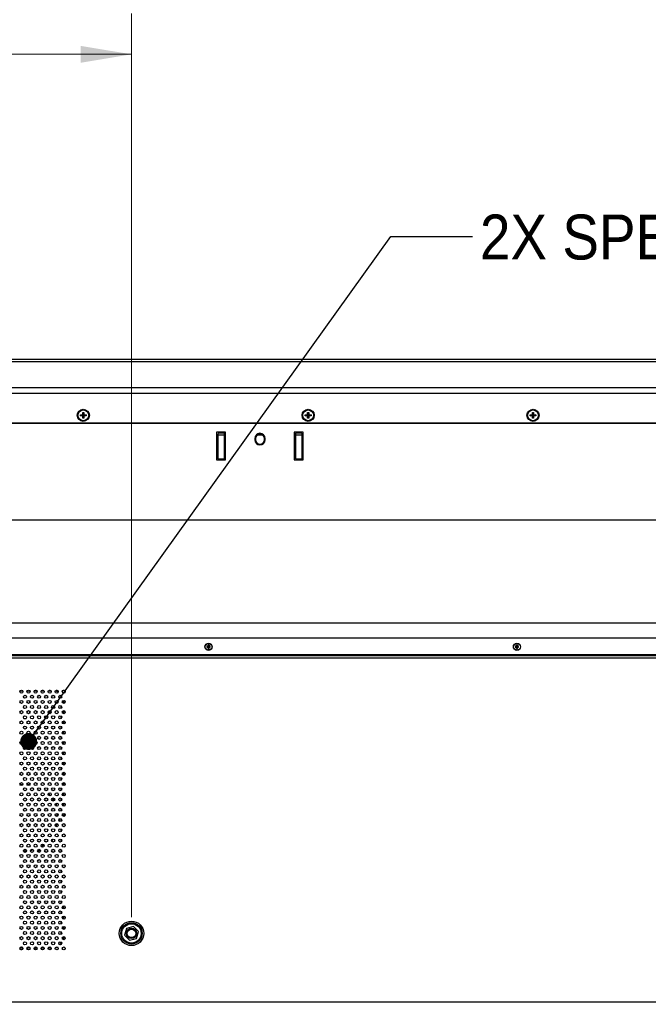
# Model space of a CAD drawing. Header units: millimetres. Extents: x 0 to 844, y -2 to 552.
# Tile 64 of 151: x 694 to 743, y 255 to 331. Entities that reach past the tile are written whole.
import ezdxf

# ---------------------------------------------------------------- set-up
doc = ezdxf.new("R2010")
doc.units = ezdxf.units.MM
doc.styles.add('SLDTEXTSTYLE0', font='GOTHIC.TTF', dxfattribs={"width": 0.913})
doc.styles.get("Standard").update_dxf_attribs({"font": 'GOTHIC.TTF'})
doc.dimstyles.new('SLDDIMSTYLE5', dxfattribs={"dimtxt": 3.5, "dimasz": 3.9624, "dimexe": 0, "dimexo": 0.0625, "dimgap": 0.875, "dimtad": 0, "dimtih": 1, "dimtoh": 1, "dimdec": 1, "dimlfac": 10, "dimrnd": 1e-09, "dimzin": 12, "dimdsep": 46, "dimtxsty": 'SLDTEXTSTYLE0', "dimsah": 1, "dimcen": 0.09, "dimadec": 0, "dimazin": 3, "dimtfac": 1, "dimtdec": 1, "dimtofl": 0, "dimtmove": 0, "dimatfit": 3, "dimfxl": 1, "dimfrac": 2, "dimtolj": 1, "dimtzin": 12, "dimarcsym": 0})
doc.dimstyles.new('SLDDIMSTYLE6', dxfattribs={"dimtxt": 3.5, "dimasz": 3.9624, "dimexe": 0, "dimexo": 0.0625, "dimgap": 0.875, "dimtad": 0, "dimtih": 1, "dimtoh": 1, "dimdec": 1, "dimlfac": 10, "dimrnd": 1e-09, "dimzin": 4, "dimdsep": 46, "dimtxsty": 'SLDTEXTSTYLE0', "dimsah": 1, "dimcen": 0.09, "dimadec": 0, "dimazin": 1, "dimtfac": 1, "dimtdec": 1, "dimtofl": 0, "dimtmove": 0, "dimatfit": 3, "dimfxl": 1, "dimfrac": 2, "dimtolj": 1, "dimtzin": 12, "dimarcsym": 0})
doc.dimstyles.new('SLDDIMSTYLE7', dxfattribs={"dimtxt": 0.18, "dimasz": 1.3208, "dimexe": 0, "dimexo": 0.0625, "dimgap": 0, "dimtad": 0, "dimtih": 1, "dimtoh": 1, "dimdec": 0, "dimrnd": 1e-09, "dimzin": 0, "dimdsep": 46, "dimtxsty": 'STANDARD', "dimblk1": 'DOT', "dimblk2": 'DOT', "dimsah": 1, "dimcen": 0.09, "dimadec": 0, "dimazin": 0, "dimtfac": 1.3208, "dimtdec": 0, "dimtofl": 0, "dimtmove": 0, "dimatfit": 3, "dimldrblk": 'DOT', "dimfxl": 1, "dimfrac": 2, "dimtolj": 1, "dimtzin": 0, "dimarcsym": 0})

# ---------------------------------------------------------------- blocks, each defined once
blk = doc.blocks.new('_D_13')
at = {"color": 7, "linetype": 'Continuous', "lineweight": 0}
for p, q in [((756.046, 253.659), (756.046, 152.329)), ((709.932, 160.545), (708.865, 160.545)), ((708.865, 160.545), (708.865, 154.989)), ((721.569, 160.545), (722.636, 160.545)), ((722.636, 160.545), (722.636, 154.989)), ((672.346, 155.504), (705.796, 155.504)), ((708.865, 154.989), (709.932, 154.989)), ((722.636, 154.989), (721.569, 154.989)), ((756.046, 155.504), (725.705, 155.504))]:
    blk.add_line(p, q, dxfattribs=at)
at = {"color": 7, "linetype": 'Continuous', "lineweight": 18}
for points in [[(672.346, 155.504), (676.308, 154.844), (676.308, 156.164)], [(756.046, 155.504), (752.084, 156.164), (752.084, 154.844)]]:
    blk.add_solid(points, dxfattribs=at)
at = {"color": 7, "linetype": 'Continuous', "lineweight": 18, "char_height": 3.5, "attachment_point": 1, "style": 'SLDTEXTSTYLE0'}
for s, insert in [('32.95', (709.932, 159.459)), ('837.0', (709.932, 154.223))]:
    blk.add_mtext(s, dxfattribs=dict(at, insert=insert))
blk = doc.blocks.new('_D_17')
at = {"color": 7, "linetype": 'Continuous', "lineweight": 0}
for p, q in [((666.837, 333.841), (665.771, 333.841)), ((665.771, 333.841), (665.771, 328.285)), ((678.475, 333.841), (679.541, 333.841)), ((679.541, 333.841), (679.541, 328.285)), ((642.346, 261.595), (642.346, 331.975)), ((702.346, 261.595), (702.346, 331.975)), ((642.346, 328.8), (662.701, 328.8)), ((665.771, 328.285), (666.837, 328.285)), ((679.541, 328.285), (678.475, 328.285)), ((702.346, 328.8), (682.611, 328.8))]:
    blk.add_line(p, q, dxfattribs=at)
at = {"color": 7, "linetype": 'Continuous', "lineweight": 18}
for points in [[(642.346, 328.8), (646.308, 328.14), (646.308, 329.46)], [(702.346, 328.8), (698.384, 329.46), (698.384, 328.14)]]:
    blk.add_solid(points, dxfattribs=at)
at = {"color": 7, "linetype": 'Continuous', "lineweight": 18, "char_height": 3.5, "attachment_point": 1, "style": 'SLDTEXTSTYLE0'}
for s, insert in [('23.62', (666.837, 332.756)), ('600.0', (666.837, 327.519))]:
    blk.add_mtext(s, dxfattribs=dict(at, insert=insert))
blk = doc.blocks.new('_D_19')
at = {"color": 7, "linetype": 'Continuous', "lineweight": 0}
for p, q in [((757.188, 281.95), (826.351, 281.95)), ((823.176, 281.95), (823.176, 246.504)), ((817.357, 245.793), (816.291, 245.793)), ((816.291, 245.793), (816.291, 240.237)), ((828.995, 245.793), (830.061, 245.793)), ((830.061, 245.793), (830.061, 240.237)), ((816.291, 240.237), (817.357, 240.237)), ((830.061, 240.237), (828.995, 240.237)), ((823.176, 197.57), (823.176, 235)), ((743.189, 197.57), (826.351, 197.57))]:
    blk.add_line(p, q, dxfattribs=at)
at = {"color": 7, "linetype": 'Continuous', "lineweight": 18}
for points in [[(823.176, 281.95), (822.516, 277.988), (823.836, 277.988)], [(823.176, 197.57), (823.836, 201.533), (822.516, 201.533)]]:
    blk.add_solid(points, dxfattribs=at)
at = {"color": 7, "linetype": 'Continuous', "lineweight": 18, "char_height": 3.5, "attachment_point": 1, "style": 'SLDTEXTSTYLE0'}
for s, insert in [('33.22', (817.357, 244.708)), ('843.8', (817.357, 239.471))]:
    blk.add_mtext(s, dxfattribs=dict(at, insert=insert))
blk = doc.blocks.new('_D_20')
at = {"color": 7, "linetype": 'Continuous', "lineweight": 0}
for p, q in [((588.646, 253.659), (588.646, 140.69)), ((756.046, 253.659), (756.046, 140.69)), ((666.158, 148.906), (665.092, 148.906)), ((665.092, 148.906), (665.092, 143.349)), ((677.796, 148.906), (678.862, 148.906)), ((678.862, 148.906), (678.862, 143.349)), ((588.646, 143.865), (662.022, 143.865)), ((756.046, 143.865), (681.932, 143.865)), ((665.092, 143.349), (666.158, 143.349)), ((678.862, 143.349), (677.796, 143.349))]:
    blk.add_line(p, q, dxfattribs=at)
at = {"color": 7, "linetype": 'Continuous', "lineweight": 18}
for points in [[(588.646, 143.865), (592.608, 143.204), (592.608, 144.525)], [(756.046, 143.865), (752.084, 144.525), (752.084, 143.204)]]:
    blk.add_solid(points, dxfattribs=at)
at = {"color": 7, "linetype": 'Continuous', "lineweight": 18, "char_height": 3.5, "attachment_point": 1, "style": 'SLDTEXTSTYLE0'}
for s, insert in [('65.91', (666.158, 147.82)), ('1674.0', (664.865, 142.583))]:
    blk.add_mtext(s, dxfattribs=dict(at, insert=insert))
blk = doc.blocks.new('_Dot')
at = {"color": 0, "linetype": 'ByBlock', "lineweight": -2}
blk.add_line((-0.5, 0), (-1, 0), dxfattribs=at)
at = {"color": 0, "linetype": 'ByBlock', "const_width": 0.5}
blk.add_lwpolyline([(-0.25, 0, 1), (0.25, 0, 1)], format="xyb", close=True, dxfattribs=at)

msp = doc.modelspace()

# ---------------------------------------------------------------- linework, layer by layer
at = {"color": 7, "linetype": 'Continuous', "lineweight": 25}
for p, q in [((784.967, 305.03), (559.725, 305.03)), ((784.781, 304.844), (559.911, 304.844)), ((782.765, 302.828), (561.927, 302.828)), ((782.316, 302.379), (562.376, 302.379)), ((698.373, 300.728), (698.548, 300.728)), ((698.373, 300.632), (698.373, 300.728)), ((698.373, 300.728), (698.572, 300.704)), ((698.373, 300.632), (698.572, 300.656)), ((698.548, 300.903), (698.644, 300.903)), ((698.548, 300.728), (698.548, 300.903)), ((698.548, 300.903), (698.572, 300.704)), ((698.548, 300.728), (698.572, 300.704)), ((698.572, 300.656), (698.548, 300.632)), ((698.548, 300.457), (698.572, 300.656)), ((698.572, 300.704), (698.62, 300.704)), ((698.572, 300.656), (698.572, 300.704)), ((698.62, 300.656), (698.572, 300.656)), ((698.644, 300.903), (698.62, 300.704)), ((698.62, 300.704), (698.644, 300.728)), ((698.819, 300.728), (698.62, 300.704)), ((698.62, 300.704), (698.62, 300.656)), ((698.819, 300.632), (698.62, 300.656)), ((698.644, 300.632), (698.62, 300.656)), ((698.644, 300.457), (698.62, 300.656)), ((698.644, 300.903), (698.644, 300.728)), ((698.644, 300.728), (698.819, 300.728)), ((698.819, 300.728), (698.819, 300.632)), ((715.873, 300.728), (716.048, 300.728)), ((715.873, 300.632), (715.873, 300.728)), ((715.873, 300.728), (716.072, 300.704)), ((715.873, 300.632), (716.072, 300.656)), ((716.048, 300.903), (716.144, 300.903)), ((716.048, 300.728), (716.048, 300.903)), ((716.048, 300.903), (716.072, 300.704)), ((716.048, 300.728), (716.072, 300.704)), ((716.072, 300.656), (716.048, 300.632)), ((716.048, 300.457), (716.072, 300.656)), ((716.072, 300.704), (716.12, 300.704)), ((716.072, 300.656), (716.072, 300.704)), ((716.12, 300.656), (716.072, 300.656)), ((716.144, 300.903), (716.12, 300.704)), ((716.319, 300.728), (716.12, 300.704)), ((716.12, 300.704), (716.144, 300.728)), ((716.12, 300.704), (716.12, 300.656)), ((716.319, 300.632), (716.12, 300.656)), ((716.144, 300.632), (716.12, 300.656)), ((716.144, 300.457), (716.12, 300.656)), ((716.144, 300.903), (716.144, 300.728)), ((716.144, 300.728), (716.319, 300.728)), ((716.319, 300.728), (716.319, 300.632)), ((733.373, 300.728), (733.548, 300.728)), ((733.373, 300.632), (733.373, 300.728)), ((733.373, 300.728), (733.572, 300.704)), ((733.373, 300.632), (733.572, 300.656)), ((733.548, 300.903), (733.644, 300.903)), ((733.548, 300.728), (733.548, 300.903)), ((733.548, 300.903), (733.572, 300.704)), ((733.548, 300.728), (733.572, 300.704)), ((733.572, 300.656), (733.548, 300.632)), ((733.548, 300.457), (733.572, 300.656)), ((733.572, 300.656), (733.572, 300.704)), ((733.572, 300.704), (733.62, 300.704)), ((733.62, 300.656), (733.572, 300.656)), ((733.644, 300.903), (733.62, 300.704)), ((733.62, 300.704), (733.644, 300.728)), ((733.819, 300.728), (733.62, 300.704)), ((733.62, 300.704), (733.62, 300.656)), ((733.819, 300.632), (733.62, 300.656)), ((733.644, 300.632), (733.62, 300.656)), ((733.644, 300.457), (733.62, 300.656)), ((733.644, 300.903), (733.644, 300.728)), ((733.644, 300.728), (733.819, 300.728)), ((733.819, 300.728), (733.819, 300.632)), ((779.992, 300.056), (564.7, 300.056)), ((779.967, 300.03), (564.725, 300.03)), ((698.548, 300.632), (698.373, 300.632)), ((698.548, 300.457), (698.548, 300.632)), ((698.644, 300.457), (698.548, 300.457)), ((698.644, 300.632), (698.644, 300.457)), ((698.819, 300.632), (698.644, 300.632)), ((716.048, 300.632), (715.873, 300.632)), ((716.048, 300.457), (716.048, 300.632)), ((716.144, 300.457), (716.048, 300.457)), ((716.144, 300.632), (716.144, 300.457)), ((716.319, 300.632), (716.144, 300.632)), ((733.548, 300.632), (733.373, 300.632)), ((733.548, 300.457), (733.548, 300.632)), ((733.644, 300.457), (733.548, 300.457)), ((733.644, 300.632), (733.644, 300.457)), ((733.819, 300.632), (733.644, 300.632)), ((709.674, 299.355), (708.974, 299.355)), ((708.974, 299.355), (708.974, 297.205)), ((709.08, 299.28), (709.065, 299.18)), ((709.065, 299.18), (709.065, 297.28)), ((709.592, 299.126), (709.065, 299.126)), ((709.577, 299.28), (709.08, 299.28)), ((709.592, 299.18), (709.577, 299.28)), ((709.592, 297.28), (709.592, 299.18)), ((709.674, 297.205), (709.674, 299.355)), ((712.581, 299.126), (712.111, 299.126)), ((715.718, 299.355), (715.018, 299.355)), ((715.018, 299.355), (715.018, 297.205)), ((715.116, 299.28), (715.101, 299.18)), ((715.101, 299.18), (715.101, 297.28)), ((715.628, 299.126), (715.101, 299.126)), ((715.613, 299.28), (715.116, 299.28)), ((715.628, 299.18), (715.613, 299.28)), ((715.628, 297.28), (715.628, 299.18)), ((715.718, 297.205), (715.718, 299.355)), ((711.946, 298.88), (711.946, 298.78)), ((712.006, 298.88), (712.006, 298.78)), ((712.686, 298.78), (712.686, 298.88)), ((712.746, 298.78), (712.746, 298.88)), ((708.974, 297.205), (709.674, 297.205)), ((709.065, 297.28), (709.592, 297.28)), ((715.018, 297.205), (715.718, 297.205)), ((715.101, 297.28), (715.628, 297.28)), ((767.346, 292.525), (672.346, 292.525)), ((672.346, 284.525), (767.346, 284.525)), ((755.918, 283.329), (588.775, 283.329)), ((708.215, 282.685), (708.328, 282.669)), ((708.215, 282.615), (708.328, 282.632)), ((708.309, 282.687), (708.328, 282.669)), ((708.328, 282.632), (708.309, 282.614)), ((708.311, 282.782), (708.328, 282.669)), ((708.311, 282.519), (708.328, 282.632)), ((708.328, 282.632), (708.328, 282.669)), ((708.365, 282.669), (708.328, 282.669)), ((708.328, 282.632), (708.365, 282.632)), ((708.381, 282.782), (708.365, 282.669)), ((708.365, 282.669), (708.383, 282.687)), ((708.477, 282.685), (708.365, 282.669)), ((708.365, 282.669), (708.365, 282.632)), ((708.383, 282.614), (708.365, 282.632)), ((708.477, 282.615), (708.365, 282.632)), ((708.381, 282.519), (708.365, 282.632)), ((732.215, 282.685), (732.328, 282.669)), ((732.215, 282.615), (732.328, 282.632)), ((732.309, 282.687), (732.328, 282.669)), ((732.328, 282.632), (732.309, 282.614)), ((732.311, 282.782), (732.328, 282.669)), ((732.311, 282.519), (732.328, 282.632)), ((732.365, 282.669), (732.328, 282.669)), ((732.328, 282.632), (732.328, 282.669)), ((732.328, 282.632), (732.365, 282.632)), ((732.381, 282.782), (732.365, 282.669)), ((732.365, 282.669), (732.383, 282.687)), ((732.477, 282.685), (732.365, 282.669)), ((732.365, 282.669), (732.365, 282.632)), ((732.383, 282.614), (732.365, 282.632)), ((732.477, 282.615), (732.365, 282.632)), ((732.381, 282.519), (732.365, 282.632)), ((755.918, 282.011), (588.775, 282.011)), ((755.918, 281.95), (588.775, 281.95)), ((755.864, 281.768), (588.828, 281.768)), ((693.686, 279.225), (693.88, 279.225)), ((694.235, 279.225), (694.429, 279.225)), ((694.783, 279.225), (694.977, 279.225)), ((694.846, 279.225), (694.846, 279.27)), ((694.846, 279.267), (694.923, 279.267)), ((695.332, 279.225), (695.526, 279.225)), ((695.386, 279.267), (695.472, 279.267)), ((695.881, 279.225), (696.074, 279.225)), ((695.935, 279.267), (696.02, 279.267)), ((696.483, 279.267), (696.569, 279.267)), ((697.032, 279.267), (697.118, 279.267)), ((696.846, 278.725), (696.846, 278.646)), ((697.046, 278.469), (697.046, 278.242)), ((694.446, 278.323), (694.446, 278.389)), ((696.846, 278.066), (696.846, 277.846)), ((697.046, 277.669), (697.046, 277.442)), ((693.97, 277.075), (694.145, 277.075)), ((694.446, 277.523), (694.446, 277.589)), ((696.846, 277.266), (696.846, 277.046)), ((696.846, 276.466), (696.846, 276.246)), ((697.046, 276.869), (697.046, 276.642)), ((696.846, 275.666), (696.846, 275.446)), ((697.046, 276.069), (697.046, 275.842)), ((696.846, 274.866), (696.846, 274.646)), ((697.046, 275.269), (697.046, 275.041)), ((696.846, 274.066), (696.846, 273.846)), ((697.046, 274.469), (697.046, 274.241)), ((696.846, 273.266), (696.846, 273.046)), ((697.046, 273.669), (697.046, 273.441)), ((696.846, 272.465), (696.846, 272.245)), ((697.046, 272.869), (697.046, 272.641)), ((695.041, 271.519), (695.198, 271.444)), ((696.846, 271.665), (696.846, 271.445)), ((697.046, 272.069), (697.046, 271.841)), ((696.846, 270.865), (696.846, 270.645)), ((697.046, 271.268), (697.046, 271.041)), ((696.846, 270.065), (696.846, 269.845)), ((697.046, 270.468), (697.046, 270.241)), ((696.846, 269.265), (696.846, 269.045)), ((696.521, 268.874), (696.478, 268.646)), ((696.846, 268.465), (696.846, 268.245)), ((696.846, 267.665), (696.846, 267.445)), ((696.846, 266.865), (696.846, 266.645)), ((696.846, 266.065), (696.846, 265.845)), ((696.846, 265.265), (696.846, 265.045)), ((696.846, 264.464), (696.846, 264.244)), ((696.846, 263.664), (696.846, 263.444)), ((696.846, 262.864), (696.846, 262.644)), ((697.046, 262.47), (697.046, 262.239)), ((696.846, 262.064), (696.846, 261.844)), ((697.046, 261.67), (697.046, 261.439)), ((696.846, 261.264), (696.846, 261.044)), ((697.046, 260.87), (697.046, 260.638)), ((702.489, 260.861), (701.954, 260.717)), ((702.881, 260.469), (702.489, 260.861)), ((696.846, 260.464), (696.846, 260.244)), ((697.046, 260.069), (697.046, 259.838)), ((701.954, 260.717), (701.811, 260.182)), ((701.811, 260.182), (702.203, 259.79)), ((702.738, 259.933), (702.881, 260.469)), ((702.203, 259.79), (702.738, 259.933)), ((693.878, 259.225), (693.688, 259.225)), ((694.427, 259.225), (694.237, 259.225)), ((694.975, 259.225), (694.785, 259.225)), ((694.846, 259.04), (694.846, 259.225)), ((694.997, 259.175), (694.846, 259.175)), ((695.546, 259.175), (695.312, 259.175)), ((695.524, 259.225), (695.334, 259.225)), ((696.095, 259.175), (695.86, 259.175)), ((696.073, 259.225), (695.882, 259.225)), ((696.411, 259.175), (696.409, 259.175)), ((588.828, 254.983), (755.864, 254.983))]:
    msp.add_line(p, q, dxfattribs=at)
at = {"color": 8, "linetype": 'Continuous', "lineweight": 25}
for p, q in [((697.124, 278.465), (697.183, 278.405)), ((693.891, 271.91), (693.686, 271.89)), ((694.428, 271.888), (694.224, 271.908)), ((696.73, 269.061), (696.746, 269.225)), ((696.746, 269.225), (696.743, 269.258)), ((696.136, 267.536), (696.249, 267.674))]:
    msp.add_line(p, q, dxfattribs=at)
at = {"color": 7, "linetype": 'Continuous', "lineweight": 25, "flags": 128}
for points in [[(694.572, 271.669), (694.644, 271.653), (694.688, 271.641)], [(696.506, 269.672), (696.528, 269.527), (696.537, 269.437)], [(695.532, 267.215), (695.466, 267.168), (695.334, 267.083)], [(694.174, 266.729), (694.046, 266.725), (693.942, 266.728)], [(694.709, 266.815), (694.644, 266.798), (694.487, 266.765)], [(693.889, 259.098), (693.778, 259.042), (693.768, 259.036)], [(694.325, 259.035), (694.271, 259.069), (694.233, 259.087)], [(696.629, 259.214), (696.535, 259.188), (696.411, 259.175)]]:
    msp.add_lwpolyline(points, dxfattribs=at)
at = {"color": 7, "linetype": 'Continuous', "lineweight": 25}
for centre, radius in [((698.596, 300.68), 0.47), ((698.596, 300.68), 0.42), ((716.096, 300.68), 0.47), ((716.096, 300.68), 0.42), ((733.596, 300.68), 0.47), ((733.596, 300.68), 0.42), ((708.346, 282.65), 0.28), ((708.346, 282.65), 0.263), ((732.346, 282.65), 0.28), ((732.346, 282.65), 0.263), ((693.783, 279.156), 0.119), ((694.332, 279.156), 0.119), ((694.88, 279.156), 0.119), ((695.429, 279.156), 0.119), ((695.978, 279.156), 0.119), ((696.526, 279.156), 0.119), ((697.075, 279.156), 0.119), ((693.783, 278.356), 0.119), ((694.057, 278.756), 0.119), ((694.332, 278.356), 0.119), ((694.606, 278.756), 0.119), ((694.88, 278.356), 0.119), ((695.155, 278.756), 0.119), ((695.429, 278.356), 0.119), ((695.703, 278.756), 0.119), ((695.978, 278.356), 0.119), ((696.252, 278.756), 0.119), ((696.526, 278.356), 0.119), ((696.8, 278.756), 0.119), ((697.075, 278.356), 0.119), ((693.783, 277.556), 0.119), ((694.057, 277.956), 0.119), ((694.332, 277.556), 0.119), ((694.606, 277.956), 0.119), ((694.88, 277.556), 0.119), ((695.155, 277.956), 0.119), ((695.429, 277.556), 0.119), ((695.703, 277.956), 0.119), ((695.978, 277.556), 0.119), ((696.252, 277.956), 0.119), ((696.526, 277.556), 0.119), ((696.8, 277.956), 0.119), ((697.075, 277.556), 0.119), ((694.057, 277.156), 0.119), ((694.606, 277.156), 0.119), ((695.155, 277.156), 0.119), ((695.703, 277.156), 0.119), ((696.252, 277.156), 0.119), ((696.8, 277.156), 0.119), ((693.783, 276.756), 0.119), ((694.057, 276.356), 0.119), ((694.332, 276.756), 0.119), ((694.606, 276.356), 0.119), ((694.88, 276.756), 0.119), ((695.155, 276.356), 0.119), ((695.429, 276.756), 0.119), ((695.703, 276.356), 0.119), ((695.978, 276.756), 0.119), ((696.252, 276.356), 0.119), ((696.526, 276.756), 0.119), ((696.8, 276.356), 0.119), ((697.075, 276.756), 0.119), ((693.783, 275.956), 0.119), ((694.057, 275.556), 0.119), ((694.332, 275.956), 0.119), ((694.606, 275.556), 0.119), ((694.88, 275.956), 0.119), ((695.155, 275.556), 0.119), ((695.429, 275.956), 0.119), ((695.703, 275.556), 0.119), ((695.978, 275.956), 0.119), ((696.252, 275.556), 0.119), ((696.526, 275.956), 0.119), ((696.8, 275.556), 0.119), ((697.075, 275.956), 0.119), ((693.783, 275.156), 0.119), ((694.057, 274.756), 0.119), ((694.332, 275.156), 0.119), ((694.606, 274.756), 0.119), ((694.88, 275.156), 0.119), ((695.155, 274.756), 0.119), ((695.429, 275.156), 0.119), ((695.703, 274.756), 0.119), ((695.978, 275.156), 0.119), ((696.252, 274.756), 0.119), ((696.526, 275.156), 0.119), ((696.8, 274.756), 0.119), ((697.075, 275.156), 0.119), ((693.783, 274.356), 0.119), ((694.057, 273.956), 0.119), ((694.332, 274.356), 0.119), ((694.606, 273.956), 0.119), ((694.88, 274.356), 0.119), ((695.155, 273.956), 0.119), ((695.429, 274.356), 0.119), ((695.703, 273.956), 0.119), ((695.978, 274.356), 0.119), ((696.252, 273.956), 0.119), ((696.526, 274.356), 0.119), ((696.8, 273.956), 0.119), ((697.075, 274.356), 0.119), ((693.783, 273.556), 0.119), ((694.057, 273.156), 0.119), ((694.332, 273.556), 0.119), ((694.606, 273.156), 0.119), ((694.88, 273.556), 0.119), ((695.155, 273.156), 0.119), ((695.429, 273.556), 0.119), ((695.703, 273.156), 0.119), ((695.978, 273.556), 0.119), ((696.252, 273.156), 0.119), ((696.526, 273.556), 0.119), ((696.8, 273.156), 0.119), ((697.075, 273.556), 0.119), ((693.783, 272.755), 0.119), ((694.057, 272.355), 0.119), ((694.332, 272.755), 0.119), ((694.606, 272.355), 0.119), ((694.88, 272.755), 0.119), ((695.155, 272.355), 0.119), ((695.429, 272.755), 0.119), ((695.703, 272.355), 0.119), ((695.978, 272.755), 0.119), ((696.252, 272.355), 0.119), ((696.526, 272.755), 0.119), ((696.8, 272.355), 0.119), ((697.075, 272.755), 0.119), ((693.783, 271.955), 0.119), ((694.057, 271.555), 0.119), ((694.332, 271.955), 0.119), ((694.606, 271.555), 0.119), ((694.88, 271.955), 0.119), ((695.155, 271.555), 0.119), ((695.429, 271.955), 0.119), ((695.703, 271.555), 0.119), ((695.978, 271.955), 0.119), ((696.252, 271.555), 0.119), ((696.526, 271.955), 0.119), ((696.8, 271.555), 0.119), ((697.075, 271.955), 0.119), ((693.783, 271.155), 0.119), ((694.057, 270.755), 0.119), ((694.332, 271.155), 0.119), ((694.606, 270.755), 0.119), ((694.88, 271.155), 0.119), ((695.155, 270.755), 0.119), ((695.429, 271.155), 0.119), ((695.703, 270.755), 0.119), ((695.978, 271.155), 0.119), ((696.252, 270.755), 0.119), ((696.526, 271.155), 0.119), ((696.8, 270.755), 0.119), ((697.075, 271.155), 0.119), ((693.783, 270.355), 0.119), ((694.057, 269.955), 0.119), ((694.332, 270.355), 0.119), ((694.606, 269.955), 0.119), ((694.88, 270.355), 0.119), ((695.155, 269.955), 0.119), ((695.429, 270.355), 0.119), ((695.703, 269.955), 0.119), ((695.978, 270.355), 0.119), ((696.252, 269.955), 0.119), ((696.526, 270.355), 0.119), ((696.8, 269.955), 0.119), ((697.075, 270.355), 0.119), ((693.783, 269.555), 0.119), ((694.057, 269.155), 0.119), ((694.332, 269.555), 0.119), ((694.606, 269.155), 0.119), ((694.88, 269.555), 0.119), ((695.155, 269.155), 0.119), ((695.429, 269.555), 0.119), ((695.703, 269.155), 0.119), ((695.978, 269.555), 0.119), ((696.252, 269.155), 0.119), ((696.526, 269.555), 0.119), ((696.8, 269.155), 0.119), ((697.075, 269.555), 0.119), ((693.783, 268.755), 0.119), ((694.057, 268.355), 0.119), ((694.332, 268.755), 0.119), ((694.606, 268.355), 0.119), ((694.88, 268.755), 0.119), ((695.155, 268.355), 0.119), ((695.429, 268.755), 0.119), ((695.703, 268.355), 0.119), ((695.978, 268.755), 0.119), ((696.252, 268.355), 0.119), ((696.526, 268.755), 0.119), ((696.8, 268.355), 0.119), ((697.075, 268.755), 0.119), ((693.783, 267.955), 0.119), ((694.332, 267.955), 0.119), ((694.88, 267.955), 0.119), ((695.429, 267.955), 0.119), ((695.978, 267.955), 0.119), ((696.526, 267.955), 0.119), ((697.075, 267.955), 0.119), ((693.783, 267.155), 0.119), ((694.057, 267.555), 0.119), ((694.332, 267.155), 0.119), ((694.606, 267.555), 0.119), ((694.88, 267.155), 0.119), ((695.155, 267.555), 0.119), ((695.429, 267.155), 0.119), ((695.703, 267.555), 0.119), ((695.978, 267.155), 0.119), ((696.252, 267.555), 0.119), ((696.526, 267.155), 0.119), ((696.8, 267.555), 0.119), ((697.075, 267.155), 0.119), ((693.783, 266.355), 0.119), ((694.057, 266.755), 0.119), ((694.332, 266.355), 0.119), ((694.606, 266.755), 0.119), ((694.88, 266.355), 0.119), ((695.155, 266.755), 0.119), ((695.429, 266.355), 0.119), ((695.703, 266.755), 0.119), ((695.978, 266.355), 0.119), ((696.252, 266.755), 0.119), ((696.526, 266.355), 0.119), ((696.8, 266.755), 0.119), ((697.075, 266.355), 0.119), ((693.783, 265.555), 0.119), ((694.057, 265.955), 0.119), ((694.332, 265.555), 0.119), ((694.606, 265.955), 0.119), ((694.88, 265.555), 0.119), ((695.155, 265.955), 0.119), ((695.429, 265.555), 0.119), ((695.703, 265.955), 0.119), ((695.978, 265.555), 0.119), ((696.252, 265.955), 0.119), ((696.526, 265.555), 0.119), ((696.8, 265.955), 0.119), ((697.075, 265.555), 0.119), ((693.783, 264.754), 0.119), ((694.057, 265.155), 0.119), ((694.332, 264.754), 0.119), ((694.606, 265.155), 0.119), ((694.88, 264.754), 0.119), ((695.155, 265.155), 0.119), ((695.429, 264.754), 0.119), ((695.703, 265.155), 0.119), ((695.978, 264.754), 0.119), ((696.252, 265.155), 0.119), ((696.526, 264.754), 0.119), ((696.8, 265.155), 0.119), ((697.075, 264.754), 0.119), ((693.783, 263.954), 0.119), ((694.057, 264.354), 0.119), ((694.332, 263.954), 0.119), ((694.606, 264.354), 0.119), ((694.88, 263.954), 0.119), ((695.155, 264.354), 0.119), ((695.429, 263.954), 0.119), ((695.703, 264.354), 0.119), ((695.978, 263.954), 0.119), ((696.252, 264.354), 0.119), ((696.526, 263.954), 0.119), ((696.8, 264.354), 0.119), ((697.075, 263.954), 0.119), ((693.783, 263.154), 0.119), ((694.057, 263.554), 0.119), ((694.332, 263.154), 0.119), ((694.606, 263.554), 0.119), ((694.88, 263.154), 0.119), ((695.155, 263.554), 0.119), ((695.429, 263.154), 0.119), ((695.703, 263.554), 0.119), ((695.978, 263.154), 0.119), ((696.252, 263.554), 0.119), ((696.526, 263.154), 0.119), ((696.8, 263.554), 0.119), ((697.075, 263.154), 0.119), ((693.783, 262.354), 0.119), ((694.057, 262.754), 0.119), ((694.332, 262.354), 0.119), ((694.606, 262.754), 0.119), ((694.88, 262.354), 0.119), ((695.155, 262.754), 0.119), ((695.429, 262.354), 0.119), ((695.703, 262.754), 0.119), ((695.978, 262.354), 0.119), ((696.252, 262.754), 0.119), ((696.526, 262.354), 0.119), ((696.8, 262.754), 0.119), ((697.075, 262.354), 0.119), ((693.783, 261.554), 0.119), ((694.057, 261.954), 0.119), ((694.332, 261.554), 0.119), ((694.606, 261.954), 0.119), ((694.88, 261.554), 0.119), ((695.155, 261.954), 0.119), ((695.429, 261.554), 0.119), ((695.703, 261.954), 0.119), ((695.978, 261.554), 0.119), ((696.252, 261.954), 0.119), ((696.526, 261.554), 0.119), ((696.8, 261.954), 0.119), ((697.075, 261.554), 0.119), ((693.783, 260.754), 0.119), ((694.057, 261.154), 0.119), ((694.332, 260.754), 0.119), ((694.606, 261.154), 0.119), ((694.88, 260.754), 0.119), ((695.155, 261.154), 0.119), ((695.429, 260.754), 0.119), ((695.703, 261.154), 0.119), ((695.978, 260.754), 0.119), ((696.252, 261.154), 0.119), ((696.526, 260.754), 0.119), ((696.8, 261.154), 0.119), ((697.075, 260.754), 0.119), ((702.346, 260.325), 0.952), ((702.346, 260.325), 0.832), ((702.346, 260.325), 0.755), ((693.783, 259.954), 0.119), ((694.057, 260.354), 0.119), ((694.332, 259.954), 0.119), ((694.606, 260.354), 0.119), ((694.88, 259.954), 0.119), ((695.155, 260.354), 0.119), ((695.429, 259.954), 0.119), ((695.703, 260.354), 0.119), ((695.978, 259.954), 0.119), ((696.252, 260.354), 0.119), ((696.526, 259.954), 0.119), ((696.8, 260.354), 0.119), ((697.075, 259.954), 0.119), ((702.346, 260.325), 0.4), ((702.346, 260.325), 0.332), ((693.783, 259.154), 0.119), ((694.057, 259.554), 0.119), ((694.332, 259.154), 0.119), ((694.606, 259.554), 0.119), ((694.88, 259.154), 0.119), ((695.155, 259.554), 0.119), ((695.429, 259.154), 0.119), ((695.703, 259.554), 0.119), ((695.978, 259.154), 0.119), ((696.252, 259.554), 0.119), ((696.526, 259.154), 0.119), ((696.8, 259.554), 0.119), ((697.075, 259.154), 0.119)]:
    msp.add_circle(centre, radius, dxfattribs=at)
for centre, radius, start, end in [((712.346, 298.88), 0.4, 0, 180), ((712.346, 298.88), 0.34, 0, 180), ((712.346, 298.78), 0.4, 180, 0), ((712.346, 298.78), 0.34, 180, 0), ((709.017, 282.65), 0.803, 177.49996, 182.50004), ((708.343, 278.141), 4.546, 90.43024, 91.62444), ((708.344, 287.175), 4.561, 268.37937, 269.56955), ((712.855, 282.653), 4.546, 178.37556, 179.56976), ((712.855, 282.648), 4.545, 180.4302, 181.62449), ((708.346, 281.979), 0.804, 87.50296, 92.49704), ((708.346, 283.318), 0.8, 267.49104, 272.50896), ((703.837, 282.653), 4.546, 0.43024, 1.62444), ((703.837, 282.648), 4.545, 358.37551, 359.5698), ((708.349, 278.142), 4.545, 88.37551, 89.5698), ((708.349, 287.174), 4.561, 270.43041, 271.62067), ((707.675, 282.65), 0.803, 357.49996, 2.50004), ((733.018, 282.65), 0.804, 177.5032, 182.4968), ((732.343, 278.142), 4.545, 90.43017, 91.62451), ((732.344, 287.174), 4.561, 268.3793, 269.56962), ((736.813, 282.654), 4.504, 178.37001, 179.5753), ((736.813, 282.647), 4.504, 180.42465, 181.63003), ((732.346, 281.979), 0.804, 87.5032, 92.4968), ((732.346, 283.318), 0.8, 267.49129, 272.50871), ((727.812, 282.653), 4.571, 0.42989, 1.61758), ((727.813, 282.648), 4.57, 358.38237, 359.57015), ((732.349, 278.143), 4.545, 88.3754, 89.56992), ((732.349, 287.173), 4.56, 270.43029, 271.62079), ((731.682, 282.65), 0.796, 357.47938, 2.52062)]:
    msp.add_arc(centre, radius, start, end, dxfattribs=at)
msp.add_ellipse((697.612, 269.991), major_axis=(-0.49, -0.49), ratio=0.57735, start_param=5.837204, end_param=6.402447, dxfattribs=at)
for points, knots in [([(696.424, 279.212), (696.454, 279.209), (696.533, 279.2), (696.6, 279.154), (696.641, 279.125)], [0, 0, 0, 0, 0.376303, 1, 1, 1, 1]), ([(696.819, 278.871), (696.824, 278.859), (696.845, 278.814), (696.846, 278.763), (696.846, 278.725)], [0, 0, 0, 0, 0.262463, 1, 1, 1, 1]), ([(696.836, 259.666), (696.833, 259.63), (696.825, 259.55), (696.779, 259.483), (696.755, 259.446)], [0, 0, 0, 0, 0.452691, 1, 1, 1, 1]), ([(693.906, 259.149), (693.881, 259.144), (693.811, 259.131), (693.756, 259.085), (693.72, 259.055)], [0, 0, 0, 0, 0.35768, 1, 1, 1, 1]), ([(694.38, 259.047), (694.367, 259.06), (694.322, 259.108), (694.259, 259.128), (694.214, 259.143)], [0, 0, 0, 0, 0.2876244, 1, 1, 1, 1])]:
    msp.add_open_spline(points, degree=3, knots=knots, dxfattribs=at)
at = {"color": 8, "linetype": 'Continuous', "lineweight": 25}
for points, knots in [([(696.026, 271.048), (696.004, 271.078), (695.96, 271.138), (695.9, 271.182), (695.871, 271.204)], [0, 0, 0, 0, 0.505395, 1, 1, 1, 1]), ([(696.324, 270.664), (696.314, 270.685), (696.279, 270.755), (696.225, 270.812), (696.187, 270.852)], [0, 0, 0, 0, 0.2993097, 1, 1, 1, 1]), ([(696.546, 270.239), (696.544, 270.246), (696.523, 270.318), (696.482, 270.382), (696.444, 270.44)], [0, 0, 0, 0, 0.0891687, 1, 1, 1, 1]), ([(695.043, 266.72), (695.055, 266.723), (695.13, 266.745), (695.195, 266.787), (695.25, 266.822)], [0, 0, 0, 0, 0.163238, 1, 1, 1, 1])]:
    msp.add_open_spline(points, degree=3, knots=knots, dxfattribs=at)

# ---------------------------------------------------------------- texts
at = {"color": 7, "linetype": 'Continuous', "lineweight": 0, "insert": (729.462, 316.318), "char_height": 3.5, "attachment_point": 1, "style": 'SLDTEXTSTYLE0'}
msp.add_mtext('2X SPEAKERS', dxfattribs=at)

# ---------------------------------------------------------------- dimensions: what is measured, and where the dimension line sits
at = {"color": 7, "linetype": 'Continuous', "lineweight": 18}
for base, p1, p2, picture, middle in [((702.346, 328.8), (642.346, 260.325), (702.346, 260.325), '_D_17', (672.656, 328.8)), ((756.046, 143.865), (588.646, 254.929), (756.046, 254.929), '_D_20', (671.977, 143.865)), ((672.346, 155.504), (756.046, 254.929), (672.346, 151.303), '_D_13', (715.75, 155.504))]:
    dim = msp.add_linear_dim(base=base, p1=p1, p2=p2, dimstyle='SLDDIMSTYLE6', dxfattribs=at)
    dim.commit()
    dim.dimension.update_dxf_attribs({"geometry": picture, "text_midpoint": middle, "dimtype": 160})
dim = msp.add_linear_dim(base=(823.176, 197.57), p1=(755.918, 281.95), p2=(741.919, 197.57), angle=90, dimstyle='SLDDIMSTYLE5', dxfattribs=at)
dim.commit()
dim.dimension.update_dxf_attribs({"geometry": '_D_19', "text_midpoint": (823.176, 240.752), "dimtype": 160})

# ---------------------------------------------------------------- leaders
at = {"color": 7, "linetype": 'Continuous', "lineweight": 0}
msp.add_leader([(694.344, 275.274), (722.539, 314.601), (728.889, 314.601)], dimstyle='SLDDIMSTYLE7', dxfattribs=at)

doc.saveas('drawing.dxf')
